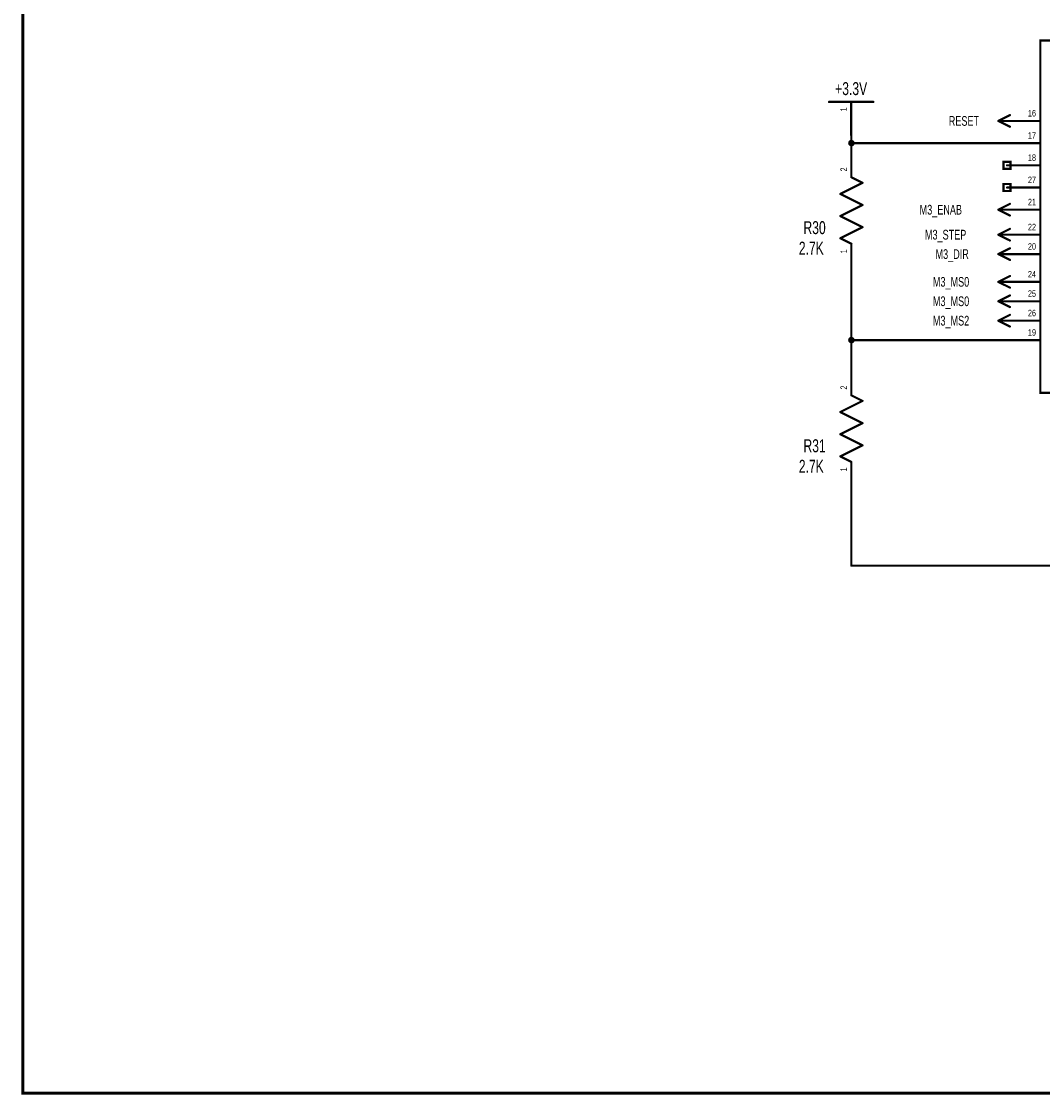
# Model space of a CAD drawing. Extents: x -2.4 to 9.1, y -2 to 6.1.
# Tile 1 of 7: x -2.4 to 2.2, y -2 to 2.8. Entities that reach past the tile are written whole.
import ezdxf
from ezdxf.enums import TextEntityAlignment as Align

# ---------------------------------------------------------------- set-up
doc = ezdxf.new("R2010")
doc.units = 0
for name, color, linetype in [('Element', 253, 'CONTINUOUS'), ('Net', 50, 'CONTINUOUS'), ('Pin', 50, 'CONTINUOUS'), ('Titles', 253, 'CONTINUOUS')]:
    doc.layers.add(name, color=color, linetype=linetype)

msp = doc.modelspace()

# ---------------------------------------------------------------- linework, layer by layer
at = {"layer": 'Element', "linetype": 'CONTINUOUS', "const_width": 0.0098}
for points in [[(2.1481, 2.7255), (3.0106, 2.7255), (3.0106, 1.138), (2.1481, 1.138), (2.1481, 2.7255)], [(1.196, 2.4488), (1.396, 2.4488)], [(1.247, 2.0343), (1.347, 2.0843)], [(1.347, 2.0843), (1.297, 2.1093)], [(1.347, 1.9843), (1.247, 2.0343)], [(1.247, 1.9343), (1.347, 1.9843)], [(1.347, 1.8843), (1.247, 1.9343)], [(1.247, 1.8343), (1.347, 1.8843)], [(1.297, 1.8093), (1.247, 1.8343)], [(1.347, 1.1015), (1.297, 1.1265)], [(1.247, 1.0515), (1.347, 1.1015)], [(1.347, 1.0015), (1.247, 1.0515)], [(1.247, 0.9515), (1.347, 1.0015)], [(1.347, 0.9015), (1.247, 0.9515)], [(1.247, 0.8515), (1.347, 0.9015)], [(1.297, 0.8265), (1.247, 0.8515)]]:
    msp.add_lwpolyline(points, dxfattribs=at)
at = {"layer": 'Element', "linetype": 'CONTINUOUS', "const_width": 0.0049}
for points in [[(1.1935, 2.4488, 1), (1.1984, 2.4488, 1), (1.1935, 2.4488, 1)], [(1.3935, 2.4488, 1), (1.3984, 2.4488, 1), (1.3935, 2.4488, 1)], [(1.2946, 2.1093, 1), (1.2995, 2.1093, 1), (1.2946, 2.1093, 1)], [(1.3446, 2.0843, 1), (1.3495, 2.0843, 1), (1.3446, 2.0843, 1)], [(1.3446, 2.0843, 1), (1.3495, 2.0843, 1), (1.3446, 2.0843, 1)], [(1.2446, 2.0343, 1), (1.2495, 2.0343, 1), (1.2446, 2.0343, 1)], [(1.2446, 2.0343, 1), (1.2495, 2.0343, 1), (1.2446, 2.0343, 1)], [(1.3446, 1.9843, 1), (1.3495, 1.9843, 1), (1.3446, 1.9843, 1)], [(1.3446, 1.9843, 1), (1.3495, 1.9843, 1), (1.3446, 1.9843, 1)], [(1.2446, 1.9343, 1), (1.2495, 1.9343, 1), (1.2446, 1.9343, 1)], [(1.2446, 1.9343, 1), (1.2495, 1.9343, 1), (1.2446, 1.9343, 1)], [(1.3446, 1.8843, 1), (1.3495, 1.8843, 1), (1.3446, 1.8843, 1)], [(1.3446, 1.8843, 1), (1.3495, 1.8843, 1), (1.3446, 1.8843, 1)], [(1.2446, 1.8343, 1), (1.2495, 1.8343, 1), (1.2446, 1.8343, 1)], [(1.2446, 1.8343, 1), (1.2495, 1.8343, 1), (1.2446, 1.8343, 1)], [(1.2946, 1.8093, 1), (1.2995, 1.8093, 1), (1.2946, 1.8093, 1)], [(1.2946, 1.1265, 1), (1.2995, 1.1265, 1), (1.2946, 1.1265, 1)], [(1.3446, 1.1015, 1), (1.3495, 1.1015, 1), (1.3446, 1.1015, 1)], [(1.3446, 1.1015, 1), (1.3495, 1.1015, 1), (1.3446, 1.1015, 1)], [(1.2446, 1.0515, 1), (1.2495, 1.0515, 1), (1.2446, 1.0515, 1)], [(1.2446, 1.0515, 1), (1.2495, 1.0515, 1), (1.2446, 1.0515, 1)], [(1.3446, 1.0015, 1), (1.3495, 1.0015, 1), (1.3446, 1.0015, 1)], [(1.3446, 1.0015, 1), (1.3495, 1.0015, 1), (1.3446, 1.0015, 1)], [(1.2446, 0.9515, 1), (1.2495, 0.9515, 1), (1.2446, 0.9515, 1)], [(1.2446, 0.9515, 1), (1.2495, 0.9515, 1), (1.2446, 0.9515, 1)], [(1.3446, 0.9015, 1), (1.3495, 0.9015, 1), (1.3446, 0.9015, 1)], [(1.3446, 0.9015, 1), (1.3495, 0.9015, 1), (1.3446, 0.9015, 1)], [(1.2446, 0.8515, 1), (1.2495, 0.8515, 1), (1.2446, 0.8515, 1)], [(1.2446, 0.8515, 1), (1.2495, 0.8515, 1), (1.2446, 0.8515, 1)], [(1.2946, 0.8265, 1), (1.2995, 0.8265, 1), (1.2946, 0.8265, 1)]]:
    msp.add_lwpolyline(points, format="xyb", dxfattribs=at)
at = {"layer": 'Net', "linetype": 'CONTINUOUS', "const_width": 0.0098}
for points in [[(1.2872, 2.263), (1.2877, 2.26), (1.2891, 2.2573), (1.2913, 2.2551), (1.294, 2.2537), (1.297, 2.2532), (1.3001, 2.2537), (1.3028, 2.2551), (1.305, 2.2573), (1.3064, 2.26), (1.3069, 2.263), (1.3064, 2.2661), (1.305, 2.2688), (1.3028, 2.271), (1.3001, 2.2724), (1.297, 2.2729), (1.294, 2.2724), (1.2913, 2.271), (1.2891, 2.2688), (1.2877, 2.2661), (1.2872, 2.263)], [(1.297, 2.2988), (1.297, 2.263)], [(1.297, 2.263), (1.9981, 2.263)], [(1.297, 1.3755), (1.297, 1.6593)], [(1.2872, 1.3755), (1.2877, 1.3725), (1.2891, 1.3697), (1.2913, 1.3676), (1.294, 1.3662), (1.297, 1.3657), (1.3001, 1.3662), (1.3028, 1.3676), (1.305, 1.3697), (1.3064, 1.3725), (1.3069, 1.3755), (1.3064, 1.3786), (1.305, 1.3813), (1.3028, 1.3835), (1.3001, 1.3849), (1.297, 1.3854), (1.294, 1.3849), (1.2913, 1.3835), (1.2891, 1.3813), (1.2877, 1.3786), (1.2872, 1.3755)], [(1.9981, 1.3755), (1.297, 1.3755)], [(1.297, 1.2765), (1.297, 1.3755)], [(1.297, 0.6765), (1.297, 0.3591)], [(1.297, 0.3591), (2.4485, 0.3591)]]:
    msp.add_lwpolyline(points, dxfattribs=at)
at = {"layer": 'Net', "linetype": 'CONTINUOUS', "const_width": 0.0049}
for points in [[(1.2946, 2.2988, 1), (1.2995, 2.2988, 1), (1.2946, 2.2988, 1)], [(1.2847, 2.263, 1), (1.2897, 2.263, 1), (1.2847, 2.263, 1)], [(1.2946, 2.263, 1), (1.2995, 2.263, 1), (1.2946, 2.263, 1)], [(1.2946, 2.263, 1), (1.2995, 2.263, 1), (1.2946, 2.263, 1)], [(1.9957, 2.263, 1), (2.0006, 2.263, 1), (1.9957, 2.263, 1)], [(1.2946, 1.6593, 1), (1.2995, 1.6593, 1), (1.2946, 1.6593, 1)], [(1.2847, 1.3755, 1), (1.2897, 1.3755, 1), (1.2847, 1.3755, 1)], [(1.2946, 1.3755, 1), (1.2995, 1.3755, 1), (1.2946, 1.3755, 1)], [(1.2946, 1.3755, 1), (1.2995, 1.3755, 1), (1.2946, 1.3755, 1)], [(1.2946, 1.3755, 1), (1.2995, 1.3755, 1), (1.2946, 1.3755, 1)], [(1.9957, 1.3755, 1), (2.0006, 1.3755, 1), (1.9957, 1.3755, 1)], [(1.2946, 1.2765, 1), (1.2995, 1.2765, 1), (1.2946, 1.2765, 1)], [(1.2946, 0.6765, 1), (1.2995, 0.6765, 1), (1.2946, 0.6765, 1)], [(1.2946, 0.3591, 1), (1.2995, 0.3591, 1), (1.2946, 0.3591, 1)], [(1.2946, 0.3591, 1), (1.2995, 0.3591, 1), (1.2946, 0.3591, 1)]]:
    msp.add_lwpolyline(points, format="xyb", dxfattribs=at)
at = {"layer": 'Pin', "linetype": 'CONTINUOUS', "const_width": 0.0049}
for points in [[(1.2935, 2.4488, 1), (1.2984, 2.4488, 1), (1.2935, 2.4488, 1)], [(2.0088, 2.3893, 1), (2.0137, 2.3893, 1), (2.0088, 2.3893, 1)], [(1.9563, 2.363, 1), (1.9612, 2.363, 1), (1.9563, 2.363, 1)], [(1.9563, 2.363, 1), (1.9612, 2.363, 1), (1.9563, 2.363, 1)], [(1.9563, 2.363, 1), (1.9612, 2.363, 1), (1.9563, 2.363, 1)], [(1.9957, 2.363, 1), (2.0006, 2.363, 1), (1.9957, 2.363, 1)], [(1.9957, 2.363, 1), (2.0006, 2.363, 1), (1.9957, 2.363, 1)], [(2.0088, 2.3368, 1), (2.0137, 2.3368, 1), (2.0088, 2.3368, 1)], [(2.1457, 2.363, 1), (2.1506, 2.363, 1), (2.1457, 2.363, 1)], [(1.2935, 2.2988, 1), (1.2984, 2.2988, 1), (1.2935, 2.2988, 1)], [(1.2946, 2.2593, 1), (1.2995, 2.2593, 1), (1.2946, 2.2593, 1)], [(1.9957, 2.263, 1), (2.0006, 2.263, 1), (1.9957, 2.263, 1)], [(2.1457, 2.263, 1), (2.1506, 2.263, 1), (2.1457, 2.263, 1)], [(1.9957, 2.163, 1), (2.0006, 2.163, 1), (1.9957, 2.163, 1)], [(2.1457, 2.163, 1), (2.1506, 2.163, 1), (2.1457, 2.163, 1)], [(1.2946, 2.1093, 1), (1.2995, 2.1093, 1), (1.2946, 2.1093, 1)], [(1.9957, 2.063, 1), (2.0006, 2.063, 1), (1.9957, 2.063, 1)], [(2.1457, 2.063, 1), (2.1506, 2.063, 1), (2.1457, 2.063, 1)], [(2.0088, 1.9893, 1), (2.0137, 1.9893, 1), (2.0088, 1.9893, 1)], [(1.9563, 1.963, 1), (1.9612, 1.963, 1), (1.9563, 1.963, 1)], [(1.9563, 1.963, 1), (1.9612, 1.963, 1), (1.9563, 1.963, 1)], [(1.9563, 1.963, 1), (1.9612, 1.963, 1), (1.9563, 1.963, 1)], [(1.9957, 1.963, 1), (2.0006, 1.963, 1), (1.9957, 1.963, 1)], [(1.9957, 1.963, 1), (2.0006, 1.963, 1), (1.9957, 1.963, 1)], [(2.0088, 1.9368, 1), (2.0137, 1.9368, 1), (2.0088, 1.9368, 1)], [(2.1457, 1.963, 1), (2.1506, 1.963, 1), (2.1457, 1.963, 1)], [(1.9563, 1.8505, 1), (1.9612, 1.8505, 1), (1.9563, 1.8505, 1)], [(1.9563, 1.8505, 1), (1.9612, 1.8505, 1), (1.9563, 1.8505, 1)], [(1.9563, 1.8505, 1), (1.9612, 1.8505, 1), (1.9563, 1.8505, 1)], [(1.9957, 1.8505, 1), (2.0006, 1.8505, 1), (1.9957, 1.8505, 1)], [(1.9957, 1.8505, 1), (2.0006, 1.8505, 1), (1.9957, 1.8505, 1)], [(2.0088, 1.8768, 1), (2.0137, 1.8768, 1), (2.0088, 1.8768, 1)], [(2.1457, 1.8505, 1), (2.1506, 1.8505, 1), (2.1457, 1.8505, 1)], [(1.2946, 1.8093, 1), (1.2995, 1.8093, 1), (1.2946, 1.8093, 1)], [(2.0088, 1.8243, 1), (2.0137, 1.8243, 1), (2.0088, 1.8243, 1)], [(2.0088, 1.7893, 1), (2.0137, 1.7893, 1), (2.0088, 1.7893, 1)], [(1.9563, 1.763, 1), (1.9612, 1.763, 1), (1.9563, 1.763, 1)], [(1.9563, 1.763, 1), (1.9612, 1.763, 1), (1.9563, 1.763, 1)], [(1.9563, 1.763, 1), (1.9612, 1.763, 1), (1.9563, 1.763, 1)], [(1.9957, 1.763, 1), (2.0006, 1.763, 1), (1.9957, 1.763, 1)], [(1.9957, 1.763, 1), (2.0006, 1.763, 1), (1.9957, 1.763, 1)], [(2.0088, 1.7368, 1), (2.0137, 1.7368, 1), (2.0088, 1.7368, 1)], [(2.1457, 1.763, 1), (2.1506, 1.763, 1), (2.1457, 1.763, 1)], [(1.2946, 1.6593, 1), (1.2995, 1.6593, 1), (1.2946, 1.6593, 1)], [(2.0088, 1.6643, 1), (2.0137, 1.6643, 1), (2.0088, 1.6643, 1)], [(1.9563, 1.638, 1), (1.9612, 1.638, 1), (1.9563, 1.638, 1)], [(1.9563, 1.638, 1), (1.9612, 1.638, 1), (1.9563, 1.638, 1)], [(1.9563, 1.638, 1), (1.9612, 1.638, 1), (1.9563, 1.638, 1)], [(1.9957, 1.638, 1), (2.0006, 1.638, 1), (1.9957, 1.638, 1)], [(1.9957, 1.638, 1), (2.0006, 1.638, 1), (1.9957, 1.638, 1)], [(2.0088, 1.6118, 1), (2.0137, 1.6118, 1), (2.0088, 1.6118, 1)], [(2.1457, 1.638, 1), (2.1506, 1.638, 1), (2.1457, 1.638, 1)], [(1.9563, 1.5505, 1), (1.9612, 1.5505, 1), (1.9563, 1.5505, 1)], [(1.9563, 1.5505, 1), (1.9612, 1.5505, 1), (1.9563, 1.5505, 1)], [(1.9563, 1.5505, 1), (1.9612, 1.5505, 1), (1.9563, 1.5505, 1)], [(1.9957, 1.5505, 1), (2.0006, 1.5505, 1), (1.9957, 1.5505, 1)], [(1.9957, 1.5505, 1), (2.0006, 1.5505, 1), (1.9957, 1.5505, 1)], [(2.0088, 1.5768, 1), (2.0137, 1.5768, 1), (2.0088, 1.5768, 1)], [(2.1457, 1.5505, 1), (2.1506, 1.5505, 1), (2.1457, 1.5505, 1)], [(2.0088, 1.5243, 1), (2.0137, 1.5243, 1), (2.0088, 1.5243, 1)], [(1.9563, 1.463, 1), (1.9612, 1.463, 1), (1.9563, 1.463, 1)], [(1.9563, 1.463, 1), (1.9612, 1.463, 1), (1.9563, 1.463, 1)], [(1.9563, 1.463, 1), (1.9612, 1.463, 1), (1.9563, 1.463, 1)], [(1.9957, 1.463, 1), (2.0006, 1.463, 1), (1.9957, 1.463, 1)], [(1.9957, 1.463, 1), (2.0006, 1.463, 1), (1.9957, 1.463, 1)], [(2.0088, 1.4893, 1), (2.0137, 1.4893, 1), (2.0088, 1.4893, 1)], [(2.1457, 1.463, 1), (2.1506, 1.463, 1), (2.1457, 1.463, 1)], [(2.0088, 1.4368, 1), (2.0137, 1.4368, 1), (2.0088, 1.4368, 1)], [(1.9957, 1.3755, 1), (2.0006, 1.3755, 1), (1.9957, 1.3755, 1)], [(2.1457, 1.3755, 1), (2.1506, 1.3755, 1), (2.1457, 1.3755, 1)], [(1.2946, 1.2765, 1), (1.2995, 1.2765, 1), (1.2946, 1.2765, 1)], [(1.2946, 1.1265, 1), (1.2995, 1.1265, 1), (1.2946, 1.1265, 1)], [(1.2946, 0.8265, 1), (1.2995, 0.8265, 1), (1.2946, 0.8265, 1)], [(1.2946, 0.6765, 1), (1.2995, 0.6765, 1), (1.2946, 0.6765, 1)]]:
    msp.add_lwpolyline(points, format="xyb", dxfattribs=at)
at = {"layer": 'Pin', "linetype": 'CONTINUOUS', "const_width": 0.0098}
for points in [[(1.296, 2.4488), (1.296, 2.2988)], [(2.0113, 2.3893), (1.9588, 2.363)], [(2.0113, 2.3368), (1.9588, 2.363)], [(1.9981, 2.363), (1.9588, 2.363)], [(2.1481, 2.363), (1.9981, 2.363)], [(1.297, 2.1093), (1.297, 2.2593)], [(2.1481, 2.263), (1.9981, 2.263)], [(1.9824, 2.1788), (2.0139, 2.1788), (2.0139, 2.1473), (1.9824, 2.1473), (1.9824, 2.1788)], [(2.1481, 2.163), (1.9981, 2.163)], [(1.9824, 2.0788), (2.0139, 2.0788), (2.0139, 2.0473), (1.9824, 2.0473), (1.9824, 2.0788)], [(2.1481, 2.063), (1.9981, 2.063)], [(2.0113, 1.9893), (1.9588, 1.963)], [(2.0113, 1.9368), (1.9588, 1.963)], [(1.9981, 1.963), (1.9588, 1.963)], [(2.1481, 1.963), (1.9981, 1.963)], [(2.0113, 1.8768), (1.9588, 1.8505)], [(2.0113, 1.8243), (1.9588, 1.8505)], [(1.9981, 1.8505), (1.9588, 1.8505)], [(2.1481, 1.8505), (1.9981, 1.8505)], [(1.297, 1.8093), (1.297, 1.6593)], [(2.0113, 1.7893), (1.9588, 1.763)], [(2.0113, 1.7368), (1.9588, 1.763)], [(1.9981, 1.763), (1.9588, 1.763)], [(2.1481, 1.763), (1.9981, 1.763)], [(2.0113, 1.6643), (1.9588, 1.638)], [(2.0113, 1.6118), (1.9588, 1.638)], [(1.9981, 1.638), (1.9588, 1.638)], [(2.1481, 1.638), (1.9981, 1.638)], [(2.0113, 1.5768), (1.9588, 1.5505)], [(2.0113, 1.5243), (1.9588, 1.5505)], [(1.9981, 1.5505), (1.9588, 1.5505)], [(2.1481, 1.5505), (1.9981, 1.5505)], [(2.0113, 1.4893), (1.9588, 1.463)], [(2.0113, 1.4368), (1.9588, 1.463)], [(1.9981, 1.463), (1.9588, 1.463)], [(2.1481, 1.463), (1.9981, 1.463)], [(2.1481, 1.3755), (1.9981, 1.3755)], [(1.297, 1.1265), (1.297, 1.2765)], [(1.297, 0.8265), (1.297, 0.6765)]]:
    msp.add_lwpolyline(points, dxfattribs=at)
at = {"layer": 'Titles', "linetype": 'CONTINUOUS', "const_width": 0.0131}
msp.add_lwpolyline([(9.0572, -2.0171), (-2.4358, -2.0171), (-2.4358, 6.0509), (9.0572, 6.0509), (9.0572, -2.0171)], dxfattribs=at)

# ---------------------------------------------------------------- texts
at = {"layer": 'Element', "width": 0.7}
for s, p in [('+3.3V', (1.296, 2.4619)), ('R30', (1.1311, 1.8356)), ('2.7K', (1.1163, 1.7432)), ('R31', (1.1311, 0.8528)), ('2.7K', (1.1163, 0.7603))]:
    msp.add_text(s, height=0.0583, dxfattribs=at).set_placement(p, align=Align.BOTTOM_CENTER)
at = {"layer": 'Pin', "width": 0.7}
for s, p in [('1', (1.2467, 2.4061)), ('2', (1.2478, 2.1355)), ('1', (1.2478, 1.7666)), ('2', (1.2478, 1.1527)), ('1', (1.2478, 0.7838))]:
    msp.add_text(s, height=0.0292, rotation=90, dxfattribs=at).set_placement(p, align=Align.TOP_LEFT)
for s, height, p in [('RESET', 0.0437, (1.7357, 2.3849)), ('16', 0.0292, (2.0924, 2.4122)), ('17', 0.0292, (2.0924, 2.3122)), ('18', 0.0292, (2.0924, 2.2122)), ('27', 0.0292, (2.0924, 2.1122)), ('M3_ENAB', 0.0437, (1.6044, 1.9849)), ('21', 0.0292, (2.0924, 2.0122)), ('22', 0.0292, (2.0924, 1.8997)), ('M3_STEP', 0.0437, (1.6283, 1.8724)), ('20', 0.0292, (2.0924, 1.8122)), ('M3_DIR', 0.0437, (1.676, 1.7849)), ('M3_MS0', 0.0437, (1.6641, 1.6599)), ('24', 0.0292, (2.0924, 1.6872)), ('25', 0.0292, (2.0924, 1.5997)), ('M3_MS0', 0.0437, (1.6641, 1.5724)), ('26', 0.0292, (2.0924, 1.5122)), ('M3_MS2', 0.0437, (1.6641, 1.4849)), ('19', 0.0292, (2.0924, 1.4247))]:
    msp.add_text(s, height=height, dxfattribs=at).set_placement(p, align=Align.TOP_LEFT)

doc.saveas('drawing.dxf')
